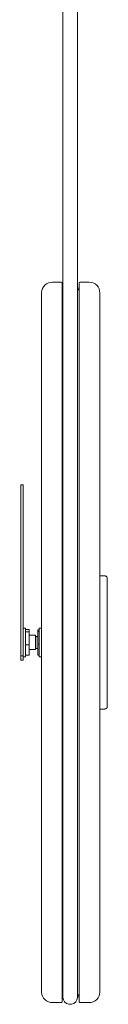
# Model space of a CAD drawing. Header units: inches. Extents: x 3.8 to 16.8, y -20.4 to -7.5.
# Tile 7 of 8: x 15.547 to 16.113, y -20.371 to -13.927. Entities that reach past the tile are written whole.
import ezdxf

# ---------------------------------------------------------------- set-up
doc = ezdxf.new("R2010")
doc.units = ezdxf.units.IN
doc.header["$MEASUREMENT"] = 0
doc.layers.add('Capa 1', color=7, linetype='Continuous')

msp = doc.modelspace()

# ---------------------------------------------------------------- linework, layer by layer
at = {"layer": 'Capa 1', "lineweight": 0}
for points in [[(15.8228, -13.3221), (15.8228, -17.9917)], [(15.9181, -17.9917), (15.9181, -13.3221)], [(15.7554, -15.645), (15.7406, -15.6461), (15.7283, -15.6492), (15.716, -15.656), (15.7046, -15.6649), (15.6957, -15.6746), (15.689, -15.6866), (15.6845, -15.6987), (15.6821, -15.7131)], [(15.8103, -15.645), (15.7554, -15.645)], [(15.8182, -15.6527), (15.8182, -15.6506), (15.817, -15.6492), (15.817, -15.6483), (15.816, -15.6471), (15.8148, -15.6461), (15.8125, -15.645), (15.8115, -15.645), (15.8103, -15.645)], [(15.8182, -15.6527), (15.8182, -15.6527), (15.8182, -15.6581), (15.8182, -15.6691), (15.8182, -15.6856), (15.8182, -15.7075), (15.8182, -15.735), (15.8182, -15.7669), (15.8182, -15.8054), (15.8182, -15.8481), (15.8182, -15.8953), (15.8182, -15.9481), (15.8182, -16.0063), (15.8182, -16.0679), (15.8182, -16.1348), (15.8182, -16.2063), (15.8182, -16.282), (15.8182, -16.361), (15.8182, -16.4446), (15.8182, -16.5313), (15.8182, -16.6212), (15.8182, -16.7145), (15.8182, -16.8112), (15.8182, -16.91), (15.8182, -17.0122), (15.8182, -17.1165), (15.8182, -17.222), (15.8182, -17.3306), (15.8182, -17.4405), (15.8182, -17.5513), (15.8182, -17.6636), (15.8182, -17.7754), (15.8182, -17.8886), (15.8182, -18.0027), (15.8182, -18.116), (15.8182, -18.2292), (15.8182, -18.3421), (15.8182, -18.4542), (15.8182, -18.5651), (15.8182, -18.675), (15.8182, -18.7826), (15.8182, -18.8891), (15.8182, -18.9935), (15.8182, -19.0944), (15.8182, -19.1945), (15.8182, -19.2911), (15.8182, -19.3844), (15.8182, -19.4746), (15.8182, -19.5612), (15.8182, -19.6446), (15.8182, -19.7239), (15.8182, -19.7995), (15.8182, -19.8698), (15.8182, -19.9367), (15.8182, -19.9994), (15.8182, -20.0564), (15.8182, -20.109), (15.8182, -20.1574), (15.8182, -20.2002), (15.8182, -20.2377), (15.8182, -20.2708), (15.8182, -20.298), (15.8182, -20.318), (15.8182, -20.3343), (15.8182, -20.3453), (15.8182, -20.3508), (15.8182, -20.3519)], [(15.9374, -15.645), (15.9361, -15.645), (15.9338, -15.645), (15.9328, -15.6461), (15.9316, -15.6471), (15.9305, -15.6483), (15.9294, -15.6492), (15.9294, -15.6506), (15.9294, -15.6527)], [(15.9294, -15.6527), (15.9294, -15.6527), (15.9294, -15.6581), (15.9294, -15.6691), (15.9294, -15.6856), (15.9294, -15.7075), (15.9294, -15.735), (15.9294, -15.7669), (15.9294, -15.8054), (15.9294, -15.8481), (15.9294, -15.8953), (15.9294, -15.9481), (15.9294, -16.0063), (15.9294, -16.0679), (15.9294, -16.1348), (15.9294, -16.2063), (15.9294, -16.282), (15.9294, -16.361), (15.9294, -16.4446), (15.9294, -16.5313), (15.9294, -16.6212), (15.9294, -16.7145), (15.9294, -16.8112), (15.9294, -16.91), (15.9294, -17.0122), (15.9294, -17.1165), (15.9294, -17.222), (15.9294, -17.3306), (15.9294, -17.4405), (15.9294, -17.5513), (15.9294, -17.6636), (15.9294, -17.7754), (15.9294, -17.8886), (15.9294, -18.0027), (15.9294, -18.116), (15.9294, -18.2292), (15.9294, -18.3421), (15.9294, -18.4542), (15.9294, -18.5651), (15.9294, -18.675), (15.9294, -18.7826), (15.9294, -18.8891), (15.9294, -18.9935), (15.9294, -19.0944), (15.9294, -19.1945), (15.9294, -19.2911), (15.9294, -19.3844), (15.9294, -19.4746), (15.9294, -19.5612), (15.9294, -19.6446), (15.9294, -19.7239), (15.9294, -19.7995), (15.9294, -19.8698), (15.9294, -19.9367), (15.9294, -19.9994), (15.9294, -20.0564), (15.9294, -20.109), (15.9294, -20.1574), (15.9294, -20.2002), (15.9294, -20.2377), (15.9294, -20.2708), (15.9294, -20.298), (15.9294, -20.318), (15.9294, -20.3343), (15.9294, -20.3453), (15.9294, -20.3508), (15.9294, -20.3519)], [(15.9922, -15.645), (15.9374, -15.645)], [(16.0644, -15.7153), (16.0632, -15.7009), (16.0599, -15.6877), (16.0532, -15.6757), (16.0442, -15.6649), (16.0329, -15.656), (16.0204, -15.6492), (16.0071, -15.6461), (15.9922, -15.645)], [(15.6821, -15.7131), (15.6821, -15.7691)], [(15.6821, -15.7131), (15.6821, -15.7153), (15.6821, -15.7241), (15.6821, -15.7373), (15.6821, -15.757), (15.6821, -15.7812), (15.6821, -15.8107), (15.6821, -15.8459), (15.6821, -15.8865), (15.6821, -15.9327), (15.6821, -15.9831), (15.6821, -16.0381), (15.6821, -16.0985), (15.6821, -16.1634), (15.6821, -16.2325), (15.6821, -16.306), (15.6821, -16.3829), (15.6821, -16.4643), (15.6821, -16.5501), (15.6821, -16.6388), (15.6821, -16.73), (15.6821, -16.8255), (15.6821, -16.9234), (15.6821, -17.0231), (15.6821, -17.1266), (15.6821, -17.2309), (15.6821, -17.3374), (15.6821, -17.4459), (15.6821, -17.5559), (15.6821, -17.667), (15.6821, -17.7776), (15.6821, -17.891), (15.6821, -18.0027), (15.6821, -18.1148), (15.6821, -18.2267), (15.6821, -18.3388), (15.6821, -18.4496), (15.6821, -18.5598), (15.6821, -18.6671), (15.6821, -18.7739), (15.6821, -18.8794), (15.6821, -18.9814), (15.6821, -19.0824), (15.6821, -19.1802), (15.6821, -19.2747), (15.6821, -19.3669), (15.6821, -19.4559), (15.6821, -19.5403), (15.6821, -19.6216), (15.6821, -19.6994), (15.6821, -19.7732), (15.6821, -19.8422), (15.6821, -19.9069), (15.6821, -19.9664), (15.6821, -20.0223), (15.6821, -20.0728), (15.6821, -20.1179), (15.6821, -20.1585), (15.6821, -20.1938), (15.6821, -20.2244), (15.6821, -20.2487), (15.6821, -20.2685), (15.6821, -20.2815), (15.6821, -20.2904), (15.6821, -20.2925)], [(15.8228, -15.6901), (15.8216, -15.6866), (15.8182, -15.668)], [(15.9294, -15.668), (15.926, -15.6866), (15.9181, -15.7009)], [(16.0644, -15.7153), (16.0644, -15.7185), (16.0644, -15.7262), (16.0644, -15.7405), (16.0644, -15.7592), (16.0644, -15.7834), (16.0644, -15.814), (16.0644, -15.8493), (16.0644, -15.8897), (16.0644, -15.9349), (16.0644, -15.9853), (16.0644, -16.0404), (16.0644, -16.1008), (16.0644, -16.1655), (16.0644, -16.2346), (16.0644, -16.3085), (16.0644, -16.3852), (16.0644, -16.4663), (16.0644, -16.5511), (16.0644, -16.6398), (16.0644, -16.7322), (16.0644, -16.8266), (16.0644, -16.9244), (16.0644, -17.0243), (16.0644, -17.1276), (16.0644, -17.2319), (16.0644, -17.3384), (16.0644, -17.4471), (16.0644, -17.5559), (16.0644, -17.667), (16.0644, -17.7787), (16.0644, -17.891), (16.0644, -18.0027), (16.0644, -18.1148), (16.0644, -18.2267), (16.0644, -18.3379), (16.0644, -18.4487), (16.0644, -18.5586), (16.0644, -18.6662), (16.0644, -18.7739), (16.0644, -18.8782), (16.0644, -18.9802), (16.0644, -19.0814), (16.0644, -19.1791), (16.0644, -19.2735), (16.0644, -19.3656), (16.0644, -19.4537), (16.0644, -19.5392), (16.0644, -19.6204), (16.0644, -19.6973), (16.0644, -19.771), (16.0644, -19.8403), (16.0644, -19.9048), (16.0644, -19.9642), (16.0644, -20.0203), (16.0644, -20.0707), (16.0644, -20.1156), (16.0644, -20.1564), (16.0644, -20.1915), (16.0644, -20.221), (16.0644, -20.2465), (16.0644, -20.2652), (16.0644, -20.2795), (16.0644, -20.287), (16.0644, -20.2904)], [(15.6821, -15.7691), (15.6821, -15.7714), (15.6821, -15.7801), (15.6821, -15.7942), (15.6821, -15.8131), (15.6821, -15.8382), (15.6821, -15.8678), (15.6821, -15.9042), (15.6821, -15.9447), (15.6821, -15.9897), (15.6821, -16.0414), (15.6821, -16.0964), (15.6821, -16.1567), (15.6821, -16.2226), (15.6821, -16.2918), (15.6821, -16.3655), (15.6821, -16.4433), (15.6821, -16.5246), (15.6821, -16.6103), (15.6821, -16.6993), (15.6821, -16.7903), (15.6821, -16.8858), (15.6821, -16.9837), (15.6821, -17.0836), (15.6821, -17.1868), (15.6821, -17.2913), (15.6821, -17.3978), (15.6821, -17.5054), (15.6821, -17.6152), (15.6821, -17.7251), (15.6821, -17.8359), (15.6821, -17.9469), (15.6821, -18.0589), (15.6821, -18.1697), (15.6821, -18.2807), (15.6821, -18.3906), (15.6821, -18.4992), (15.6821, -18.608), (15.6821, -18.7145), (15.6821, -18.8188), (15.6821, -18.921), (15.6821, -19.0219), (15.6821, -19.1198), (15.6821, -19.2143), (15.6821, -19.3065), (15.6821, -19.3955), (15.6821, -19.4811), (15.6821, -19.5625), (15.6821, -19.6403), (15.6821, -19.7139), (15.6821, -19.7829), (15.6821, -19.8477), (15.6821, -19.9081), (15.6821, -19.9642), (15.6821, -20.0149), (15.6821, -20.0608), (15.6821, -20.1015), (15.6821, -20.1365), (15.6821, -20.1673), (15.6821, -20.1915), (15.6821, -20.2113), (15.6821, -20.2257), (15.6821, -20.2333), (15.6821, -20.2366)], [(15.6821, -15.7691), (15.6821, -15.7691), (15.6821, -15.7735), (15.6821, -15.7822), (15.6821, -15.7977), (15.6821, -15.8185), (15.6821, -15.8439), (15.6821, -15.8744), (15.6821, -15.9107), (15.6821, -15.9525), (15.6821, -15.9986), (15.6821, -16.0501), (15.6821, -16.1061), (15.6821, -16.1665), (15.6821, -16.2314), (15.6821, -16.3017), (15.6821, -16.3753), (15.6821, -16.4533), (15.6821, -16.5344), (15.6821, -16.6192), (15.6821, -16.7081), (15.6821, -16.7991), (15.6821, -16.8936), (15.6821, -16.9913), (15.6821, -17.0903), (15.6821, -17.1924), (15.6821, -17.2967), (15.6821, -17.4021), (15.6821, -17.5097), (15.6821, -17.6175), (15.6821, -17.7272), (15.6821, -17.837), (15.6821, -17.9481), (15.6821, -18.0577), (15.6821, -18.1686), (15.6821, -18.2784), (15.6821, -18.3871), (15.6821, -18.4957), (15.6821, -18.6024), (15.6821, -18.7089), (15.6821, -18.8123), (15.6821, -18.9144), (15.6821, -19.0143), (15.6821, -19.112), (15.6821, -19.2064), (15.6821, -19.2976), (15.6821, -19.3867), (15.6821, -19.4713), (15.6821, -19.5523), (15.6821, -19.6304), (15.6821, -19.7039), (15.6821, -19.7732), (15.6821, -19.8391), (15.6821, -19.8996), (15.6821, -19.9553), (15.6821, -20.006), (15.6821, -20.0531), (15.6821, -20.0938), (15.6821, -20.13), (15.6821, -20.1618), (15.6821, -20.1872), (15.6821, -20.2079), (15.6821, -20.2225), (15.6821, -20.2321), (15.6821, -20.2366)], [(15.5629, -16.9704), (15.5473, -16.9704)], [(15.5473, -16.9704), (15.5473, -16.9716), (15.5473, -16.9794), (15.5473, -16.9925), (15.5473, -17.0102), (15.5473, -17.0321), (15.5473, -17.0561), (15.5473, -17.0825), (15.5473, -17.1078), (15.5473, -17.133), (15.5473, -17.156), (15.5473, -17.1748)], [(15.5629, -16.9704), (15.5629, -16.9716), (15.5629, -16.9794), (15.5629, -16.9925), (15.5629, -17.0102), (15.5629, -17.0321), (15.5629, -17.0561), (15.5629, -17.0825), (15.5629, -17.1078), (15.5629, -17.133), (15.5629, -17.156), (15.5629, -17.1748)], [(15.5473, -17.1748), (15.5473, -18.0906)], [(15.5629, -17.1748), (15.5629, -18.0906)], [(16.0644, -17.5668), (16.097, -17.5668)], [(16.097, -17.5668), (16.1003, -17.5668), (16.1023, -17.5681), (16.106, -17.569), (16.1081, -17.571), (16.1103, -17.5736), (16.1115, -17.5767), (16.1126, -17.579), (16.1126, -17.5821)], [(16.1126, -17.5821), (16.1126, -17.5836), (16.1126, -17.5845), (16.1126, -17.5877), (16.1126, -17.5911), (16.1126, -17.5964), (16.1126, -17.6019), (16.1126, -17.6075), (16.1126, -17.6128)], [(16.1126, -17.6128), (16.1126, -18.3916)], [(15.5788, -17.9095), (15.5629, -17.9095)], [(15.5788, -17.9095), (15.5788, -17.9114), (15.5788, -17.9194), (15.5788, -17.9325), (15.5788, -17.9501), (15.5788, -17.9711), (15.5788, -17.994), (15.5788, -18.0182), (15.5788, -18.0401), (15.5788, -18.06), (15.5788, -18.0766), (15.5788, -18.0884), (15.5788, -18.095), (15.5788, -18.0962)], [(15.6821, -17.9095), (15.6675, -17.9095)], [(15.6675, -17.9095), (15.6675, -17.9105), (15.6675, -17.9173), (15.6675, -17.9303), (15.6675, -17.9469), (15.6675, -17.9667)], [(15.6821, -17.9095), (15.6821, -17.9105), (15.6821, -17.9173), (15.6821, -17.9303), (15.6821, -17.9469), (15.6821, -17.9667)], [(15.6025, -17.9183), (15.5788, -17.9183)], [(15.6025, -17.9325), (15.5788, -17.9325)], [(15.6025, -17.9183), (15.6025, -17.9325)], [(15.6025, -17.9325), (15.6025, -18.0172)], [(15.6427, -17.9557), (15.6025, -17.9557)], [(15.6427, -18.0225), (15.6427, -18.0071), (15.6427, -17.9909), (15.6427, -17.9765), (15.6427, -17.9643), (15.6427, -17.9578), (15.6427, -17.9557)], [(15.6461, -17.9634), (15.6427, -17.9677)], [(15.6586, -17.9634), (15.6461, -17.9634)], [(15.6461, -17.9634), (15.6461, -17.9667), (15.6461, -17.9754), (15.6461, -17.9874), (15.6461, -18.0027)], [(15.6675, -17.9194), (15.6586, -17.9194)], [(15.6586, -17.9194), (15.6586, -17.9313)], [(15.6675, -17.9313), (15.6586, -17.9313)], [(15.6586, -17.9313), (15.6586, -18.0139)], [(15.6675, -17.9667), (15.6675, -17.9897), (15.6675, -18.0128), (15.6675, -18.0358), (15.6675, -18.057), (15.6675, -18.0742), (15.6675, -18.0863), (15.6675, -18.094), (15.6675, -18.0962)], [(15.6821, -17.9667), (15.6821, -17.9897), (15.6821, -18.0128), (15.6821, -18.0358), (15.6821, -18.057), (15.6821, -18.0742), (15.6821, -18.0863), (15.6821, -18.094), (15.6821, -18.0962)], [(15.6025, -18.0172), (15.5788, -18.0172)], [(15.6025, -18.0172), (15.6025, -18.0863)], [(15.6427, -18.0488), (15.6427, -18.0488), (15.6427, -18.0457), (15.6427, -18.0358), (15.6427, -18.0225)], [(15.6427, -18.038), (15.6461, -18.0412)], [(15.6461, -18.0027), (15.6461, -18.0172), (15.6461, -18.0302), (15.6461, -18.0391), (15.6461, -18.0412)], [(15.6461, -18.0412), (15.6586, -18.0412)], [(15.6675, -18.0139), (15.6586, -18.0139)], [(15.6586, -18.0139), (15.6586, -18.085)], [(15.8228, -17.9917), (15.8228, -18.1061), (15.8228, -18.2203), (15.8228, -18.3345), (15.8228, -18.4464), (15.8228, -18.5586), (15.8228, -18.6696), (15.8228, -18.7783), (15.8228, -18.8848), (15.8228, -18.9901), (15.8228, -19.0924), (15.8228, -19.1922), (15.8228, -19.2888), (15.8228, -19.3822), (15.8228, -19.4723), (15.8228, -19.5589), (15.8228, -19.6425), (15.8228, -19.7215), (15.8228, -19.796), (15.8228, -19.8665), (15.8228, -19.9326), (15.8228, -19.9939), (15.8228, -20.0507), (15.8228, -20.1015), (15.8228, -20.1487), (15.8228, -20.1894), (15.8228, -20.2257), (15.8228, -20.2565), (15.8228, -20.2815), (15.8228, -20.3013), (15.8228, -20.3134), (15.8228, -20.3223), (15.8228, -20.3254)], [(15.9181, -20.3254), (15.9181, -20.3223), (15.9181, -20.3134), (15.9181, -20.3013), (15.9181, -20.2815), (15.9181, -20.2565), (15.9181, -20.2257), (15.9181, -20.1894), (15.9181, -20.1487), (15.9181, -20.1015), (15.9181, -20.0507), (15.9181, -19.9939), (15.9181, -19.9326), (15.9181, -19.8665), (15.9181, -19.796), (15.9181, -19.7215), (15.9181, -19.6425), (15.9181, -19.5589), (15.9181, -19.4723), (15.9181, -19.3822), (15.9181, -19.2888), (15.9181, -19.1922), (15.9181, -19.0924), (15.9181, -18.9901), (15.9181, -18.8848), (15.9181, -18.7783), (15.9181, -18.6696), (15.9181, -18.5586), (15.9181, -18.4464), (15.9181, -18.3345), (15.9181, -18.2203), (15.9181, -18.1061), (15.9181, -17.9917)], [(15.5629, -18.0906), (15.5473, -18.0906)], [(15.5473, -18.0906), (15.5473, -18.1061), (15.5473, -18.1148), (15.5473, -18.1193)], [(15.5629, -18.0906), (15.5629, -18.1061), (15.5629, -18.1148), (15.5629, -18.1193)], [(15.5629, -18.0962), (15.5788, -18.0962)], [(15.6025, -18.0863), (15.5788, -18.0863)], [(15.6025, -18.0488), (15.6427, -18.0488)], [(15.6675, -18.085), (15.6586, -18.085)], [(15.6675, -18.0962), (15.6821, -18.0962)], [(15.5473, -18.1193), (15.5629, -18.1193)], [(16.1126, -18.4224), (16.1126, -18.4256), (16.1115, -18.429), (16.1103, -18.4311), (16.1081, -18.4344), (16.106, -18.4355), (16.1023, -18.4377), (16.1003, -18.4377), (16.097, -18.439)], [(16.1126, -18.3916), (16.1126, -18.3983), (16.1126, -18.4036), (16.1126, -18.4091), (16.1126, -18.4137), (16.1126, -18.418), (16.1126, -18.4201), (16.1126, -18.4224)], [(16.097, -18.439), (16.0644, -18.439)], [(15.6821, -20.2366), (15.6821, -20.2925)], [(15.6821, -20.2925), (15.6845, -20.3056), (15.689, -20.318), (15.6957, -20.3297), (15.7046, -20.3399), (15.716, -20.3488), (15.7283, -20.3539), (15.7406, -20.3586), (15.7554, -20.3595)], [(15.9922, -20.3595), (16.0071, -20.3586), (16.0204, -20.3539), (16.0329, -20.3475), (16.0442, -20.3388), (16.0532, -20.3278), (16.0599, -20.3157), (16.0632, -20.3035), (16.0644, -20.2904)], [(15.7554, -20.3595), (15.8103, -20.3595)], [(15.8103, -20.3595), (15.8115, -20.3595), (15.8125, -20.3595), (15.8148, -20.3586), (15.816, -20.3573), (15.817, -20.3562), (15.817, -20.3551), (15.8182, -20.3529), (15.8182, -20.3519)], [(15.8182, -20.3363), (15.8216, -20.318), (15.8228, -20.3146)], [(15.8228, -20.3254), (15.826, -20.3407), (15.8339, -20.3551), (15.8464, -20.365), (15.8619, -20.3706), (15.8789, -20.3706), (15.8946, -20.365), (15.907, -20.3551), (15.9149, -20.3407), (15.9181, -20.3254)], [(15.9181, -20.3047), (15.926, -20.318), (15.9294, -20.3363)], [(15.9294, -20.3519), (15.9294, -20.3529), (15.9294, -20.3551), (15.9305, -20.3562), (15.9316, -20.3573), (15.9328, -20.3586), (15.9338, -20.3595), (15.9361, -20.3595), (15.9374, -20.3595)], [(15.9374, -20.3595), (15.9922, -20.3595)]]:
    msp.add_lwpolyline(points, dxfattribs=at)

doc.saveas('drawing.dxf')
